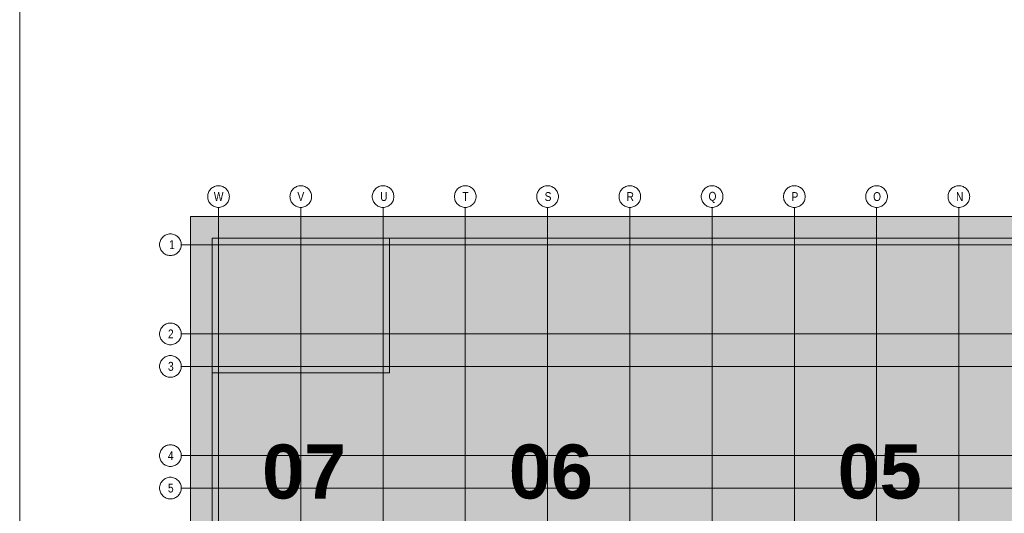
# Model space of a CAD drawing. Extents: x -620 to 300, y 62 to 1112.
# Tile 147 of 235: x 115 to 193, y 256 to 295. Entities that reach past the tile are written whole.
import ezdxf
from ezdxf.lldxf.tags import DXFTag

# ---------------------------------------------------------------- set-up
doc = ezdxf.new("R2010")
doc.units = 0
for name, color, linetype, lineweight in [('iwb_Plankopf Linie', 7, 'Continuous', 13), ('PK_LP', 7, 'Continuous', 9), ('PK_LP_Achsen', 7, 'STRICHPUNKT2', 5)]:
    doc.layers.add(name, color=color, linetype=linetype, lineweight=lineweight)
for name, color, linetype, lineweight, true_color in [('PK_LP_T04', 5, 'Continuous', 9, 0x0000ff), ('PK_LP_T04_Rest', 9, 'Continuous', 9, 0x808080), ('PK_LP_Tennung', 9, 'Continuous', 18, 0x808080)]:
    doc.layers.add(name, color=color, linetype=linetype, lineweight=lineweight, true_color=true_color)
doc.styles.get("Standard").update_dxf_attribs({"font": 'ARIALN.TTF'})
tags = doc.linetypes.add('grob', pattern=[14, 3, -8, 3]).pattern_tags.tags
tags[8:9] = [DXFTag(74, 4), DXFTag(75, 0), DXFTag(340, '0'), DXFTag(46, 0.0), DXFTag(50, 0.0), DXFTag(44, 0.0), DXFTag(45, 0.0)]
tags[6:7] = [DXFTag(74, 4), DXFTag(75, 0), DXFTag(340, '0'), DXFTag(46, 0.0), DXFTag(50, 0.0), DXFTag(44, 0.0), DXFTag(45, 0.0)]
tags[4:5] = [DXFTag(74, 4), DXFTag(75, 0), DXFTag(340, '0'), DXFTag(46, 0.0), DXFTag(50, 0.0), DXFTag(44, 0.0), DXFTag(45, 0.0)]
tags = doc.linetypes.add('STRICHPUNKT2', pattern=[12.7, 6.35, -3.175, 0, -3.175]).pattern_tags.tags
tags[10:11] = [DXFTag(74, 4), DXFTag(75, 0), DXFTag(340, '0'), DXFTag(46, 0.0), DXFTag(50, 0.0), DXFTag(44, 0.0), DXFTag(45, 0.0)]
tags[8:9] = [DXFTag(74, 4), DXFTag(75, 0), DXFTag(340, '0'), DXFTag(46, 0.0), DXFTag(50, 0.0), DXFTag(44, 0.0), DXFTag(45, 0.0)]
tags[6:7] = [DXFTag(74, 4), DXFTag(75, 0), DXFTag(340, '0'), DXFTag(46, 0.0), DXFTag(50, 0.0), DXFTag(44, 0.0), DXFTag(45, 0.0)]
tags[4:5] = [DXFTag(74, 4), DXFTag(75, 0), DXFTag(340, '0'), DXFTag(46, 0.0), DXFTag(50, 0.0), DXFTag(44, 0.0), DXFTag(45, 0.0)]

# ---------------------------------------------------------------- blocks, each defined once
blk = doc.blocks.new('Blockreferenz-A06CPVDXL0')
at = {"layer": 'PK_LP', "linetype": 'grob', "lineweight": 5, "ltscale": 0.13}
for p, q in [((128.76, 279.685), (143.888, 279.685)), ((128.76, 240.014), (128.76, 279.685)), ((143.888, 279.685), (169.728, 279.685)), ((143.888, 240.014), (143.888, 279.685)), ((143.888, 279.685), (143.888, 240.014)), ((169.728, 279.685), (195.568, 279.685)), ((169.728, 240.014), (169.728, 279.685)), ((169.728, 279.685), (169.728, 240.014))]:
    blk.add_line(p, q, dxfattribs=at)
at = {"layer": 'PK_LP', "linetype": 'ByBlock', "lineweight": 13, "ltscale": 0.13}
for p, q in [((130.46, 277.985), (144.395, 277.985)), ((130.46, 267.408), (130.46, 277.985)), ((209.085, 277.985), (144.395, 277.985)), ((144.395, 277.985), (144.395, 267.408)), ((144.395, 277.985), (144.395, 267.408)), ((130.46, 267.408), (130.46, 250.833)), ((144.395, 267.408), (130.46, 267.408)), ((144.395, 267.408), (130.46, 267.408))]:
    blk.add_line(p, q, dxfattribs=at)
at = {"layer": 'PK_LP_Achsen', "linetype": 'ByBlock', "ltscale": 0.13}
for p, q in [((130.134, 281.423), (130.154, 281.504)), ((130.154, 281.504), (130.182, 281.583)), ((130.182, 281.583), (130.218, 281.658)), ((130.218, 281.658), (130.261, 281.73)), ((130.261, 281.73), (130.311, 281.797)), ((130.311, 281.797), (130.367, 281.859)), ((130.367, 281.859), (130.428, 281.915)), ((130.428, 281.915), (130.495, 281.964)), ((130.495, 281.964), (130.567, 282.007)), ((130.567, 282.007), (130.642, 282.043)), ((130.642, 282.043), (130.721, 282.071)), ((130.721, 282.071), (130.802, 282.091)), ((130.802, 282.091), (130.884, 282.103)), ((130.884, 282.103), (130.968, 282.108)), ((130.968, 282.108), (131.051, 282.103)), ((131.051, 282.103), (131.134, 282.091)), ((131.134, 282.091), (131.214, 282.071)), ((131.214, 282.071), (131.293, 282.043)), ((131.293, 282.043), (131.368, 282.007)), ((131.368, 282.007), (131.44, 281.964)), ((131.44, 281.964), (131.507, 281.915)), ((131.507, 281.915), (131.569, 281.859)), ((131.569, 281.859), (131.625, 281.797)), ((131.625, 281.797), (131.674, 281.73)), ((131.674, 281.73), (131.717, 281.658)), ((131.717, 281.658), (131.753, 281.583)), ((131.753, 281.583), (131.781, 281.504)), ((131.781, 281.504), (131.801, 281.423)), ((136.594, 281.423), (136.614, 281.504)), ((136.614, 281.504), (136.642, 281.583)), ((136.642, 281.583), (136.678, 281.658)), ((136.678, 281.658), (136.721, 281.73)), ((136.721, 281.73), (136.771, 281.797)), ((136.771, 281.797), (136.827, 281.859)), ((136.827, 281.859), (136.888, 281.915)), ((136.888, 281.915), (136.955, 281.964)), ((136.955, 281.964), (137.027, 282.007)), ((137.027, 282.007), (137.102, 282.043)), ((137.102, 282.043), (137.181, 282.071)), ((137.181, 282.071), (137.262, 282.091)), ((137.262, 282.091), (137.344, 282.103)), ((137.344, 282.103), (137.428, 282.108)), ((137.428, 282.108), (137.511, 282.103)), ((137.511, 282.103), (137.594, 282.091)), ((137.594, 282.091), (137.674, 282.071)), ((137.674, 282.071), (137.753, 282.043)), ((137.753, 282.043), (137.828, 282.007)), ((137.828, 282.007), (137.9, 281.964)), ((137.9, 281.964), (137.967, 281.915)), ((137.967, 281.915), (138.029, 281.859)), ((138.029, 281.859), (138.085, 281.797)), ((138.085, 281.797), (138.134, 281.73)), ((138.134, 281.73), (138.177, 281.658)), ((138.177, 281.658), (138.213, 281.583)), ((138.213, 281.583), (138.241, 281.504)), ((138.241, 281.504), (138.261, 281.423)), ((143.054, 281.423), (143.074, 281.504)), ((143.074, 281.504), (143.102, 281.583)), ((143.102, 281.583), (143.138, 281.658)), ((143.138, 281.658), (143.181, 281.73)), ((143.181, 281.73), (143.231, 281.797)), ((143.231, 281.797), (143.287, 281.859)), ((143.287, 281.859), (143.348, 281.915)), ((143.348, 281.915), (143.415, 281.964)), ((143.415, 281.964), (143.487, 282.007)), ((143.487, 282.007), (143.562, 282.043)), ((143.562, 282.043), (143.641, 282.071)), ((143.641, 282.071), (143.722, 282.091)), ((143.722, 282.091), (143.804, 282.103)), ((143.804, 282.103), (143.888, 282.108)), ((143.888, 282.108), (143.971, 282.103)), ((143.971, 282.103), (144.054, 282.091)), ((144.054, 282.091), (144.134, 282.071)), ((144.134, 282.071), (144.213, 282.043)), ((144.213, 282.043), (144.288, 282.007)), ((144.288, 282.007), (144.36, 281.964)), ((144.36, 281.964), (144.427, 281.915)), ((144.427, 281.915), (144.489, 281.859)), ((144.489, 281.859), (144.545, 281.797)), ((144.545, 281.797), (144.594, 281.73)), ((144.594, 281.73), (144.637, 281.658)), ((144.637, 281.658), (144.673, 281.583)), ((144.673, 281.583), (144.701, 281.504)), ((144.701, 281.504), (144.721, 281.423)), ((149.514, 281.423), (149.534, 281.504)), ((149.534, 281.504), (149.562, 281.583)), ((149.562, 281.583), (149.598, 281.658)), ((149.598, 281.658), (149.641, 281.73)), ((149.641, 281.73), (149.691, 281.797)), ((149.691, 281.797), (149.747, 281.859)), ((149.747, 281.859), (149.808, 281.915)), ((149.808, 281.915), (149.875, 281.964)), ((149.875, 281.964), (149.947, 282.007)), ((149.947, 282.007), (150.022, 282.043)), ((150.022, 282.043), (150.101, 282.071)), ((150.101, 282.071), (150.182, 282.091)), ((150.182, 282.091), (150.264, 282.103)), ((150.264, 282.103), (150.348, 282.108)), ((150.348, 282.108), (150.431, 282.103)), ((150.431, 282.103), (150.514, 282.091)), ((150.514, 282.091), (150.594, 282.071)), ((150.594, 282.071), (150.673, 282.043)), ((150.673, 282.043), (150.748, 282.007)), ((150.748, 282.007), (150.82, 281.964)), ((150.82, 281.964), (150.887, 281.915)), ((150.887, 281.915), (150.949, 281.859)), ((150.949, 281.859), (151.005, 281.797)), ((151.005, 281.797), (151.054, 281.73)), ((151.054, 281.73), (151.097, 281.658)), ((151.097, 281.658), (151.133, 281.583)), ((151.133, 281.583), (151.161, 281.504)), ((151.161, 281.504), (151.181, 281.423)), ((155.974, 281.423), (155.994, 281.504)), ((155.994, 281.504), (156.022, 281.583)), ((156.022, 281.583), (156.058, 281.658)), ((156.058, 281.658), (156.101, 281.73)), ((156.101, 281.73), (156.151, 281.797)), ((156.151, 281.797), (156.207, 281.859)), ((156.207, 281.859), (156.268, 281.915)), ((156.268, 281.915), (156.335, 281.964)), ((156.335, 281.964), (156.407, 282.007)), ((156.407, 282.007), (156.482, 282.043)), ((156.482, 282.043), (156.561, 282.071)), ((156.561, 282.071), (156.642, 282.091)), ((156.642, 282.091), (156.724, 282.103)), ((156.724, 282.103), (156.808, 282.108)), ((156.808, 282.108), (156.891, 282.103)), ((156.891, 282.103), (156.974, 282.091)), ((156.974, 282.091), (157.054, 282.071)), ((157.054, 282.071), (157.133, 282.043)), ((157.133, 282.043), (157.208, 282.007)), ((157.208, 282.007), (157.28, 281.964)), ((157.28, 281.964), (157.347, 281.915)), ((157.347, 281.915), (157.409, 281.859)), ((157.409, 281.859), (157.465, 281.797)), ((157.465, 281.797), (157.514, 281.73)), ((157.514, 281.73), (157.557, 281.658)), ((157.557, 281.658), (157.593, 281.583)), ((157.593, 281.583), (157.621, 281.504)), ((157.621, 281.504), (157.641, 281.423)), ((162.434, 281.423), (162.454, 281.504)), ((162.454, 281.504), (162.482, 281.583)), ((162.482, 281.583), (162.518, 281.658)), ((162.518, 281.658), (162.561, 281.73)), ((162.561, 281.73), (162.611, 281.797)), ((162.611, 281.797), (162.667, 281.859)), ((162.667, 281.859), (162.728, 281.915)), ((162.728, 281.915), (162.795, 281.964)), ((162.795, 281.964), (162.867, 282.007)), ((162.867, 282.007), (162.942, 282.043)), ((162.942, 282.043), (163.021, 282.071)), ((163.021, 282.071), (163.102, 282.091)), ((163.102, 282.091), (163.184, 282.103)), ((163.184, 282.103), (163.268, 282.108)), ((163.268, 282.108), (163.351, 282.103)), ((163.351, 282.103), (163.434, 282.091)), ((163.434, 282.091), (163.514, 282.071)), ((163.514, 282.071), (163.593, 282.043)), ((163.593, 282.043), (163.668, 282.007)), ((163.668, 282.007), (163.74, 281.964)), ((163.74, 281.964), (163.807, 281.915)), ((163.807, 281.915), (163.869, 281.859)), ((163.869, 281.859), (163.925, 281.797)), ((163.925, 281.797), (163.974, 281.73)), ((163.974, 281.73), (164.017, 281.658)), ((164.017, 281.658), (164.053, 281.583)), ((164.053, 281.583), (164.081, 281.504)), ((164.081, 281.504), (164.101, 281.423)), ((168.894, 281.423), (168.914, 281.504)), ((168.914, 281.504), (168.942, 281.583)), ((168.942, 281.583), (168.978, 281.658)), ((168.978, 281.658), (169.021, 281.73)), ((169.021, 281.73), (169.071, 281.797)), ((169.071, 281.797), (169.127, 281.859)), ((169.127, 281.859), (169.188, 281.915)), ((169.188, 281.915), (169.255, 281.964)), ((169.255, 281.964), (169.327, 282.007)), ((169.327, 282.007), (169.402, 282.043)), ((169.402, 282.043), (169.481, 282.071)), ((169.481, 282.071), (169.562, 282.091)), ((169.562, 282.091), (169.644, 282.103)), ((169.644, 282.103), (169.728, 282.108)), ((169.728, 282.108), (169.811, 282.103)), ((169.811, 282.103), (169.894, 282.091)), ((169.894, 282.091), (169.974, 282.071)), ((169.974, 282.071), (170.053, 282.043)), ((170.053, 282.043), (170.128, 282.007)), ((170.128, 282.007), (170.2, 281.964)), ((170.2, 281.964), (170.267, 281.915)), ((170.267, 281.915), (170.329, 281.859)), ((170.329, 281.859), (170.385, 281.797)), ((170.385, 281.797), (170.434, 281.73)), ((170.434, 281.73), (170.477, 281.658)), ((170.477, 281.658), (170.513, 281.583)), ((170.513, 281.583), (170.541, 281.504)), ((170.541, 281.504), (170.561, 281.423)), ((175.354, 281.423), (175.374, 281.504)), ((175.374, 281.504), (175.402, 281.583)), ((175.402, 281.583), (175.438, 281.658)), ((175.438, 281.658), (175.481, 281.73)), ((175.481, 281.73), (175.531, 281.797)), ((175.531, 281.797), (175.587, 281.859)), ((175.587, 281.859), (175.648, 281.915)), ((175.648, 281.915), (175.715, 281.964)), ((175.715, 281.964), (175.787, 282.007)), ((175.787, 282.007), (175.862, 282.043)), ((175.862, 282.043), (175.941, 282.071)), ((175.941, 282.071), (176.022, 282.091)), ((176.022, 282.091), (176.104, 282.103)), ((176.104, 282.103), (176.188, 282.108)), ((176.188, 282.108), (176.271, 282.103)), ((176.271, 282.103), (176.354, 282.091)), ((176.354, 282.091), (176.434, 282.071)), ((176.434, 282.071), (176.513, 282.043)), ((176.513, 282.043), (176.588, 282.007)), ((176.588, 282.007), (176.66, 281.964)), ((176.66, 281.964), (176.727, 281.915)), ((176.727, 281.915), (176.789, 281.859)), ((176.789, 281.859), (176.845, 281.797)), ((176.845, 281.797), (176.894, 281.73)), ((176.894, 281.73), (176.937, 281.658)), ((176.937, 281.658), (176.973, 281.583)), ((176.973, 281.583), (177.001, 281.504)), ((177.001, 281.504), (177.021, 281.423)), ((181.814, 281.423), (181.834, 281.504)), ((181.834, 281.504), (181.862, 281.583)), ((181.862, 281.583), (181.898, 281.658)), ((181.898, 281.658), (181.941, 281.73)), ((181.941, 281.73), (181.991, 281.797)), ((181.991, 281.797), (182.047, 281.859)), ((182.047, 281.859), (182.108, 281.915)), ((182.108, 281.915), (182.175, 281.964)), ((182.175, 281.964), (182.247, 282.007)), ((182.247, 282.007), (182.322, 282.043)), ((182.322, 282.043), (182.401, 282.071)), ((182.401, 282.071), (182.482, 282.091)), ((182.482, 282.091), (182.564, 282.103)), ((182.564, 282.103), (182.648, 282.108)), ((182.648, 282.108), (182.731, 282.103)), ((182.731, 282.103), (182.814, 282.091)), ((182.814, 282.091), (182.894, 282.071)), ((182.894, 282.071), (182.973, 282.043)), ((182.973, 282.043), (183.048, 282.007)), ((183.048, 282.007), (183.12, 281.964)), ((183.12, 281.964), (183.187, 281.915)), ((183.187, 281.915), (183.249, 281.859)), ((183.249, 281.859), (183.305, 281.797)), ((183.305, 281.797), (183.354, 281.73)), ((183.354, 281.73), (183.397, 281.658)), ((183.397, 281.658), (183.433, 281.583)), ((183.433, 281.583), (183.461, 281.504)), ((183.461, 281.504), (183.481, 281.423)), ((188.274, 281.423), (188.294, 281.504)), ((188.294, 281.504), (188.322, 281.583)), ((188.322, 281.583), (188.358, 281.658)), ((188.358, 281.658), (188.401, 281.73)), ((188.401, 281.73), (188.451, 281.797)), ((188.451, 281.797), (188.507, 281.859)), ((188.507, 281.859), (188.568, 281.915)), ((188.568, 281.915), (188.635, 281.964)), ((188.635, 281.964), (188.707, 282.007)), ((188.707, 282.007), (188.782, 282.043)), ((188.782, 282.043), (188.861, 282.071)), ((188.861, 282.071), (188.942, 282.091)), ((188.942, 282.091), (189.024, 282.103)), ((189.024, 282.103), (189.108, 282.108)), ((189.108, 282.108), (189.191, 282.103)), ((189.191, 282.103), (189.274, 282.091)), ((189.274, 282.091), (189.354, 282.071)), ((189.354, 282.071), (189.433, 282.043)), ((189.433, 282.043), (189.508, 282.007)), ((189.508, 282.007), (189.58, 281.964)), ((189.58, 281.964), (189.647, 281.915)), ((189.647, 281.915), (189.709, 281.859)), ((189.709, 281.859), (189.765, 281.797)), ((189.765, 281.797), (189.814, 281.73)), ((189.814, 281.73), (189.857, 281.658)), ((189.857, 281.658), (189.893, 281.583)), ((189.893, 281.583), (189.921, 281.504)), ((189.921, 281.504), (189.941, 281.423)), ((130.118, 281.258), (130.122, 281.341)), ((130.122, 281.174), (130.118, 281.258)), ((130.122, 281.341), (130.134, 281.423)), ((130.134, 281.092), (130.122, 281.174)), ((130.154, 281.011), (130.134, 281.092)), ((130.182, 280.932), (130.154, 281.011)), ((130.218, 280.857), (130.182, 280.932)), ((130.261, 280.785), (130.218, 280.857)), ((130.311, 280.718), (130.261, 280.785)), ((130.367, 280.656), (130.311, 280.718)), ((131.625, 280.718), (131.569, 280.656)), ((131.674, 280.785), (131.625, 280.718)), ((131.717, 280.857), (131.674, 280.785)), ((131.753, 280.932), (131.717, 280.857)), ((131.781, 281.011), (131.753, 280.932)), ((131.801, 281.092), (131.781, 281.011)), ((131.801, 281.423), (131.814, 281.341)), ((131.814, 281.174), (131.801, 281.092)), ((131.814, 281.341), (131.818, 281.258)), ((131.818, 281.258), (131.814, 281.174)), ((136.578, 281.258), (136.582, 281.341)), ((136.582, 281.174), (136.578, 281.258)), ((136.582, 281.341), (136.594, 281.423)), ((136.594, 281.092), (136.582, 281.174)), ((136.614, 281.011), (136.594, 281.092)), ((136.642, 280.932), (136.614, 281.011)), ((136.678, 280.857), (136.642, 280.932)), ((136.721, 280.785), (136.678, 280.857)), ((136.771, 280.718), (136.721, 280.785)), ((136.827, 280.656), (136.771, 280.718)), ((138.085, 280.718), (138.029, 280.656)), ((138.134, 280.785), (138.085, 280.718)), ((138.177, 280.857), (138.134, 280.785)), ((138.213, 280.932), (138.177, 280.857)), ((138.241, 281.011), (138.213, 280.932)), ((138.261, 281.092), (138.241, 281.011)), ((138.261, 281.423), (138.274, 281.341)), ((138.274, 281.174), (138.261, 281.092)), ((138.274, 281.341), (138.278, 281.258)), ((138.278, 281.258), (138.274, 281.174)), ((143.038, 281.258), (143.042, 281.341)), ((143.042, 281.174), (143.038, 281.258)), ((143.042, 281.341), (143.054, 281.423)), ((143.054, 281.092), (143.042, 281.174)), ((143.074, 281.011), (143.054, 281.092)), ((143.102, 280.932), (143.074, 281.011)), ((143.138, 280.857), (143.102, 280.932)), ((143.181, 280.785), (143.138, 280.857)), ((143.231, 280.718), (143.181, 280.785)), ((143.287, 280.656), (143.231, 280.718)), ((144.545, 280.718), (144.489, 280.656)), ((144.594, 280.785), (144.545, 280.718)), ((144.637, 280.857), (144.594, 280.785)), ((144.673, 280.932), (144.637, 280.857)), ((144.701, 281.011), (144.673, 280.932)), ((144.721, 281.092), (144.701, 281.011)), ((144.721, 281.423), (144.734, 281.341)), ((144.734, 281.174), (144.721, 281.092)), ((144.734, 281.341), (144.738, 281.258)), ((144.738, 281.258), (144.734, 281.174)), ((149.498, 281.258), (149.502, 281.341)), ((149.502, 281.174), (149.498, 281.258)), ((149.502, 281.341), (149.514, 281.423)), ((149.514, 281.092), (149.502, 281.174)), ((149.534, 281.011), (149.514, 281.092)), ((149.562, 280.932), (149.534, 281.011)), ((149.598, 280.857), (149.562, 280.932)), ((149.641, 280.785), (149.598, 280.857)), ((149.691, 280.718), (149.641, 280.785)), ((149.747, 280.656), (149.691, 280.718)), ((151.005, 280.718), (150.949, 280.656)), ((151.054, 280.785), (151.005, 280.718)), ((151.097, 280.857), (151.054, 280.785)), ((151.133, 280.932), (151.097, 280.857)), ((151.161, 281.011), (151.133, 280.932)), ((151.181, 281.092), (151.161, 281.011)), ((151.181, 281.423), (151.194, 281.341)), ((151.194, 281.174), (151.181, 281.092)), ((151.194, 281.341), (151.198, 281.258)), ((151.198, 281.258), (151.194, 281.174)), ((155.958, 281.258), (155.962, 281.341)), ((155.962, 281.174), (155.958, 281.258)), ((155.962, 281.341), (155.974, 281.423)), ((155.974, 281.092), (155.962, 281.174)), ((155.994, 281.011), (155.974, 281.092)), ((156.022, 280.932), (155.994, 281.011)), ((156.058, 280.857), (156.022, 280.932)), ((156.101, 280.785), (156.058, 280.857)), ((156.151, 280.718), (156.101, 280.785)), ((156.207, 280.656), (156.151, 280.718)), ((157.465, 280.718), (157.409, 280.656)), ((157.514, 280.785), (157.465, 280.718)), ((157.557, 280.857), (157.514, 280.785)), ((157.593, 280.932), (157.557, 280.857)), ((157.621, 281.011), (157.593, 280.932)), ((157.641, 281.092), (157.621, 281.011)), ((157.641, 281.423), (157.654, 281.341)), ((157.654, 281.174), (157.641, 281.092)), ((157.654, 281.341), (157.658, 281.258)), ((157.658, 281.258), (157.654, 281.174)), ((162.418, 281.258), (162.422, 281.341)), ((162.422, 281.174), (162.418, 281.258)), ((162.422, 281.341), (162.434, 281.423)), ((162.434, 281.092), (162.422, 281.174)), ((162.454, 281.011), (162.434, 281.092)), ((162.482, 280.932), (162.454, 281.011)), ((162.518, 280.857), (162.482, 280.932)), ((162.561, 280.785), (162.518, 280.857)), ((162.611, 280.718), (162.561, 280.785)), ((162.667, 280.656), (162.611, 280.718)), ((163.925, 280.718), (163.869, 280.656)), ((163.974, 280.785), (163.925, 280.718)), ((164.017, 280.857), (163.974, 280.785)), ((164.053, 280.932), (164.017, 280.857)), ((164.081, 281.011), (164.053, 280.932)), ((164.101, 281.092), (164.081, 281.011)), ((164.101, 281.423), (164.114, 281.341)), ((164.114, 281.174), (164.101, 281.092)), ((164.114, 281.341), (164.118, 281.258)), ((164.118, 281.258), (164.114, 281.174)), ((168.878, 281.258), (168.882, 281.341)), ((168.882, 281.174), (168.878, 281.258)), ((168.882, 281.341), (168.894, 281.423)), ((168.894, 281.092), (168.882, 281.174)), ((168.914, 281.011), (168.894, 281.092)), ((168.942, 280.932), (168.914, 281.011)), ((168.978, 280.857), (168.942, 280.932)), ((169.021, 280.785), (168.978, 280.857)), ((169.071, 280.718), (169.021, 280.785)), ((169.127, 280.656), (169.071, 280.718)), ((170.385, 280.718), (170.329, 280.656)), ((170.434, 280.785), (170.385, 280.718)), ((170.477, 280.857), (170.434, 280.785)), ((170.513, 280.932), (170.477, 280.857)), ((170.541, 281.011), (170.513, 280.932)), ((170.561, 281.092), (170.541, 281.011)), ((170.561, 281.423), (170.574, 281.341)), ((170.574, 281.174), (170.561, 281.092)), ((170.574, 281.341), (170.578, 281.258)), ((170.578, 281.258), (170.574, 281.174)), ((175.338, 281.258), (175.342, 281.341)), ((175.342, 281.174), (175.338, 281.258)), ((175.342, 281.341), (175.354, 281.423)), ((175.354, 281.092), (175.342, 281.174)), ((175.374, 281.011), (175.354, 281.092)), ((175.402, 280.932), (175.374, 281.011)), ((175.438, 280.857), (175.402, 280.932)), ((175.481, 280.785), (175.438, 280.857)), ((175.531, 280.718), (175.481, 280.785)), ((175.587, 280.656), (175.531, 280.718)), ((176.845, 280.718), (176.789, 280.656)), ((176.894, 280.785), (176.845, 280.718)), ((176.937, 280.857), (176.894, 280.785)), ((176.973, 280.932), (176.937, 280.857)), ((177.001, 281.011), (176.973, 280.932)), ((177.021, 281.092), (177.001, 281.011)), ((177.021, 281.423), (177.034, 281.341)), ((177.034, 281.174), (177.021, 281.092)), ((177.034, 281.341), (177.038, 281.258)), ((177.038, 281.258), (177.034, 281.174)), ((181.798, 281.258), (181.802, 281.341)), ((181.802, 281.174), (181.798, 281.258)), ((181.802, 281.341), (181.814, 281.423)), ((181.814, 281.092), (181.802, 281.174)), ((181.834, 281.011), (181.814, 281.092)), ((181.862, 280.932), (181.834, 281.011)), ((181.898, 280.857), (181.862, 280.932)), ((181.941, 280.785), (181.898, 280.857)), ((181.991, 280.718), (181.941, 280.785)), ((182.047, 280.656), (181.991, 280.718)), ((183.305, 280.718), (183.249, 280.656)), ((183.354, 280.785), (183.305, 280.718)), ((183.397, 280.857), (183.354, 280.785)), ((183.433, 280.932), (183.397, 280.857)), ((183.461, 281.011), (183.433, 280.932)), ((183.481, 281.092), (183.461, 281.011)), ((183.481, 281.423), (183.494, 281.341)), ((183.494, 281.174), (183.481, 281.092)), ((183.494, 281.341), (183.498, 281.258)), ((183.498, 281.258), (183.494, 281.174)), ((188.258, 281.258), (188.262, 281.341)), ((188.262, 281.174), (188.258, 281.258)), ((188.262, 281.341), (188.274, 281.423)), ((188.274, 281.092), (188.262, 281.174)), ((188.294, 281.011), (188.274, 281.092)), ((188.322, 280.932), (188.294, 281.011)), ((188.358, 280.857), (188.322, 280.932)), ((188.401, 280.785), (188.358, 280.857)), ((188.451, 280.718), (188.401, 280.785)), ((188.507, 280.656), (188.451, 280.718)), ((189.765, 280.718), (189.709, 280.656)), ((189.814, 280.785), (189.765, 280.718)), ((189.857, 280.857), (189.814, 280.785)), ((189.893, 280.932), (189.857, 280.857)), ((189.921, 281.011), (189.893, 280.932)), ((189.941, 281.092), (189.921, 281.011)), ((189.941, 281.423), (189.954, 281.341)), ((189.954, 281.174), (189.941, 281.092)), ((189.954, 281.341), (189.958, 281.258)), ((189.958, 281.258), (189.954, 281.174)), ((130.428, 280.6), (130.367, 280.656)), ((130.495, 280.551), (130.428, 280.6)), ((130.567, 280.508), (130.495, 280.551)), ((130.642, 280.472), (130.567, 280.508)), ((130.721, 280.444), (130.642, 280.472)), ((130.802, 280.424), (130.721, 280.444)), ((130.884, 280.412), (130.802, 280.424)), ((130.968, 280.408), (130.884, 280.412)), ((131.051, 280.412), (130.968, 280.408)), ((131.134, 280.424), (131.051, 280.412)), ((131.214, 280.444), (131.134, 280.424)), ((131.293, 280.472), (131.214, 280.444)), ((131.368, 280.508), (131.293, 280.472)), ((131.44, 280.551), (131.368, 280.508)), ((131.507, 280.6), (131.44, 280.551)), ((131.569, 280.656), (131.507, 280.6)), ((136.888, 280.6), (136.827, 280.656)), ((136.955, 280.551), (136.888, 280.6)), ((137.027, 280.508), (136.955, 280.551)), ((137.102, 280.472), (137.027, 280.508)), ((137.181, 280.444), (137.102, 280.472)), ((137.262, 280.424), (137.181, 280.444)), ((137.344, 280.412), (137.262, 280.424)), ((137.428, 280.408), (137.344, 280.412)), ((137.511, 280.412), (137.428, 280.408)), ((137.594, 280.424), (137.511, 280.412)), ((137.674, 280.444), (137.594, 280.424)), ((137.753, 280.472), (137.674, 280.444)), ((137.828, 280.508), (137.753, 280.472)), ((137.9, 280.551), (137.828, 280.508)), ((137.967, 280.6), (137.9, 280.551)), ((138.029, 280.656), (137.967, 280.6)), ((143.348, 280.6), (143.287, 280.656)), ((143.415, 280.551), (143.348, 280.6)), ((143.487, 280.508), (143.415, 280.551)), ((143.562, 280.472), (143.487, 280.508)), ((143.641, 280.444), (143.562, 280.472)), ((143.722, 280.424), (143.641, 280.444)), ((143.804, 280.412), (143.722, 280.424)), ((143.888, 280.408), (143.804, 280.412)), ((143.971, 280.412), (143.888, 280.408)), ((144.054, 280.424), (143.971, 280.412)), ((144.134, 280.444), (144.054, 280.424)), ((144.213, 280.472), (144.134, 280.444)), ((144.288, 280.508), (144.213, 280.472)), ((144.36, 280.551), (144.288, 280.508)), ((144.427, 280.6), (144.36, 280.551)), ((144.489, 280.656), (144.427, 280.6)), ((149.808, 280.6), (149.747, 280.656)), ((149.875, 280.551), (149.808, 280.6)), ((149.947, 280.508), (149.875, 280.551)), ((150.022, 280.472), (149.947, 280.508)), ((150.101, 280.444), (150.022, 280.472)), ((150.182, 280.424), (150.101, 280.444)), ((150.264, 280.412), (150.182, 280.424)), ((150.348, 280.408), (150.264, 280.412)), ((150.431, 280.412), (150.348, 280.408)), ((150.514, 280.424), (150.431, 280.412)), ((150.594, 280.444), (150.514, 280.424)), ((150.673, 280.472), (150.594, 280.444)), ((150.748, 280.508), (150.673, 280.472)), ((150.82, 280.551), (150.748, 280.508)), ((150.887, 280.6), (150.82, 280.551)), ((150.949, 280.656), (150.887, 280.6)), ((156.268, 280.6), (156.207, 280.656)), ((156.335, 280.551), (156.268, 280.6)), ((156.407, 280.508), (156.335, 280.551)), ((156.482, 280.472), (156.407, 280.508)), ((156.561, 280.444), (156.482, 280.472)), ((156.642, 280.424), (156.561, 280.444)), ((156.724, 280.412), (156.642, 280.424)), ((156.808, 280.408), (156.724, 280.412)), ((156.891, 280.412), (156.808, 280.408)), ((156.974, 280.424), (156.891, 280.412)), ((157.054, 280.444), (156.974, 280.424)), ((157.133, 280.472), (157.054, 280.444)), ((157.208, 280.508), (157.133, 280.472)), ((157.28, 280.551), (157.208, 280.508)), ((157.347, 280.6), (157.28, 280.551)), ((157.409, 280.656), (157.347, 280.6)), ((162.728, 280.6), (162.667, 280.656)), ((162.795, 280.551), (162.728, 280.6)), ((162.867, 280.508), (162.795, 280.551)), ((162.942, 280.472), (162.867, 280.508)), ((163.021, 280.444), (162.942, 280.472)), ((163.102, 280.424), (163.021, 280.444)), ((163.184, 280.412), (163.102, 280.424)), ((163.268, 280.408), (163.184, 280.412)), ((163.351, 280.412), (163.268, 280.408)), ((163.434, 280.424), (163.351, 280.412)), ((163.514, 280.444), (163.434, 280.424)), ((163.593, 280.472), (163.514, 280.444)), ((163.668, 280.508), (163.593, 280.472)), ((163.74, 280.551), (163.668, 280.508)), ((163.807, 280.6), (163.74, 280.551)), ((163.869, 280.656), (163.807, 280.6)), ((169.188, 280.6), (169.127, 280.656)), ((169.255, 280.551), (169.188, 280.6)), ((169.327, 280.508), (169.255, 280.551)), ((169.402, 280.472), (169.327, 280.508)), ((169.481, 280.444), (169.402, 280.472)), ((169.562, 280.424), (169.481, 280.444)), ((169.644, 280.412), (169.562, 280.424)), ((169.728, 280.408), (169.644, 280.412)), ((169.811, 280.412), (169.728, 280.408)), ((169.894, 280.424), (169.811, 280.412)), ((169.974, 280.444), (169.894, 280.424)), ((170.053, 280.472), (169.974, 280.444)), ((170.128, 280.508), (170.053, 280.472)), ((170.2, 280.551), (170.128, 280.508)), ((170.267, 280.6), (170.2, 280.551)), ((170.329, 280.656), (170.267, 280.6)), ((175.648, 280.6), (175.587, 280.656)), ((175.715, 280.551), (175.648, 280.6)), ((175.787, 280.508), (175.715, 280.551)), ((175.862, 280.472), (175.787, 280.508)), ((175.941, 280.444), (175.862, 280.472)), ((176.022, 280.424), (175.941, 280.444)), ((176.104, 280.412), (176.022, 280.424)), ((176.188, 280.408), (176.104, 280.412)), ((176.271, 280.412), (176.188, 280.408)), ((176.354, 280.424), (176.271, 280.412)), ((176.434, 280.444), (176.354, 280.424)), ((176.513, 280.472), (176.434, 280.444)), ((176.588, 280.508), (176.513, 280.472)), ((176.66, 280.551), (176.588, 280.508)), ((176.727, 280.6), (176.66, 280.551)), ((176.789, 280.656), (176.727, 280.6)), ((182.108, 280.6), (182.047, 280.656)), ((182.175, 280.551), (182.108, 280.6)), ((182.247, 280.508), (182.175, 280.551)), ((182.322, 280.472), (182.247, 280.508)), ((182.401, 280.444), (182.322, 280.472)), ((182.482, 280.424), (182.401, 280.444)), ((182.564, 280.412), (182.482, 280.424)), ((182.648, 280.408), (182.564, 280.412)), ((182.731, 280.412), (182.648, 280.408)), ((182.814, 280.424), (182.731, 280.412)), ((182.894, 280.444), (182.814, 280.424)), ((182.973, 280.472), (182.894, 280.444)), ((183.048, 280.508), (182.973, 280.472)), ((183.12, 280.551), (183.048, 280.508)), ((183.187, 280.6), (183.12, 280.551)), ((183.249, 280.656), (183.187, 280.6)), ((188.568, 280.6), (188.507, 280.656)), ((188.635, 280.551), (188.568, 280.6)), ((188.707, 280.508), (188.635, 280.551)), ((188.782, 280.472), (188.707, 280.508)), ((188.861, 280.444), (188.782, 280.472)), ((188.942, 280.424), (188.861, 280.444)), ((189.024, 280.412), (188.942, 280.424)), ((189.108, 280.408), (189.024, 280.412)), ((189.191, 280.412), (189.108, 280.408)), ((189.274, 280.424), (189.191, 280.412)), ((189.354, 280.444), (189.274, 280.424)), ((189.433, 280.472), (189.354, 280.444)), ((189.508, 280.508), (189.433, 280.472)), ((189.58, 280.551), (189.508, 280.508)), ((189.647, 280.6), (189.58, 280.551)), ((189.709, 280.656), (189.647, 280.6)), ((126.342, 277.561), (126.354, 277.643)), ((126.354, 277.643), (126.374, 277.724)), ((126.374, 277.724), (126.402, 277.803)), ((126.402, 277.803), (126.438, 277.878)), ((126.438, 277.878), (126.481, 277.95)), ((126.481, 277.95), (126.531, 278.017)), ((126.531, 278.017), (126.587, 278.079)), ((126.587, 278.079), (126.649, 278.135)), ((126.649, 278.135), (126.716, 278.184)), ((126.716, 278.184), (126.787, 278.227)), ((126.787, 278.227), (126.862, 278.263)), ((126.862, 278.263), (126.941, 278.291)), ((126.941, 278.291), (127.022, 278.311)), ((127.022, 278.311), (127.104, 278.323)), ((127.104, 278.323), (127.188, 278.328)), ((127.188, 278.328), (127.271, 278.323)), ((127.271, 278.323), (127.354, 278.311)), ((127.354, 278.311), (127.434, 278.291)), ((127.434, 278.291), (127.513, 278.263)), ((127.513, 278.263), (127.588, 278.227)), ((127.588, 278.227), (127.66, 278.184)), ((127.66, 278.184), (127.727, 278.135)), ((127.727, 278.135), (127.789, 278.079)), ((127.789, 278.079), (127.845, 278.017)), ((127.845, 278.017), (127.894, 277.95)), ((127.894, 277.95), (127.937, 277.878)), ((127.937, 277.878), (127.973, 277.803)), ((127.973, 277.803), (128.001, 277.724)), ((128.001, 277.724), (128.021, 277.643)), ((128.021, 277.643), (128.034, 277.561)), ((126.338, 277.478), (126.342, 277.561)), ((126.342, 277.394), (126.338, 277.478)), ((126.354, 277.312), (126.342, 277.394)), ((126.374, 277.231), (126.354, 277.312)), ((126.402, 277.152), (126.374, 277.231)), ((126.438, 277.077), (126.402, 277.152)), ((126.481, 277.005), (126.438, 277.077)), ((126.531, 276.938), (126.481, 277.005)), ((126.587, 276.877), (126.531, 276.938)), ((126.649, 276.82), (126.587, 276.877)), ((126.716, 276.771), (126.649, 276.82)), ((127.727, 276.82), (127.66, 276.771)), ((127.789, 276.877), (127.727, 276.82)), ((127.845, 276.938), (127.789, 276.877)), ((127.894, 277.005), (127.845, 276.938)), ((127.937, 277.077), (127.894, 277.005)), ((127.973, 277.152), (127.937, 277.077)), ((128.001, 277.231), (127.973, 277.152)), ((128.021, 277.312), (128.001, 277.231)), ((128.034, 277.394), (128.021, 277.312)), ((128.034, 277.561), (128.038, 277.478)), ((128.038, 277.478), (128.034, 277.394)), ((126.787, 276.728), (126.716, 276.771)), ((126.862, 276.692), (126.787, 276.728)), ((126.941, 276.664), (126.862, 276.692)), ((127.022, 276.644), (126.941, 276.664)), ((127.104, 276.632), (127.022, 276.644)), ((127.188, 276.628), (127.104, 276.632)), ((127.271, 276.632), (127.188, 276.628)), ((127.354, 276.644), (127.271, 276.632)), ((127.434, 276.664), (127.354, 276.644)), ((127.513, 276.692), (127.434, 276.664)), ((127.588, 276.728), (127.513, 276.692)), ((127.66, 276.771), (127.588, 276.728)), ((126.354, 270.631), (126.374, 270.712)), ((126.374, 270.712), (126.402, 270.79)), ((126.402, 270.79), (126.438, 270.866)), ((126.438, 270.866), (126.481, 270.937)), ((126.481, 270.937), (126.531, 271.004)), ((126.531, 271.004), (126.587, 271.066)), ((126.587, 271.066), (126.649, 271.122)), ((126.649, 271.122), (126.716, 271.172)), ((126.716, 271.172), (126.787, 271.215)), ((126.787, 271.215), (126.862, 271.25)), ((126.862, 271.25), (126.941, 271.278)), ((126.941, 271.278), (127.022, 271.299)), ((127.022, 271.299), (127.104, 271.311)), ((127.104, 271.311), (127.188, 271.315)), ((127.188, 271.315), (127.271, 271.311)), ((127.271, 271.311), (127.354, 271.299)), ((127.354, 271.299), (127.434, 271.278)), ((127.434, 271.278), (127.513, 271.25)), ((127.513, 271.25), (127.588, 271.215)), ((127.588, 271.215), (127.66, 271.172)), ((127.66, 271.172), (127.727, 271.122)), ((127.727, 271.122), (127.789, 271.066)), ((127.789, 271.066), (127.845, 271.004)), ((127.845, 271.004), (127.894, 270.937)), ((127.894, 270.937), (127.937, 270.866)), ((127.937, 270.866), (127.973, 270.79)), ((127.973, 270.79), (128.001, 270.712)), ((128.001, 270.712), (128.021, 270.631)), ((126.338, 270.465), (126.342, 270.548)), ((126.342, 270.382), (126.338, 270.465)), ((126.342, 270.548), (126.354, 270.631)), ((126.354, 270.299), (126.342, 270.382)), ((126.374, 270.218), (126.354, 270.299)), ((126.402, 270.14), (126.374, 270.218)), ((126.438, 270.064), (126.402, 270.14)), ((126.481, 269.993), (126.438, 270.064)), ((126.531, 269.926), (126.481, 269.993)), ((126.587, 269.864), (126.531, 269.926)), ((126.649, 269.808), (126.587, 269.864)), ((127.789, 269.864), (127.727, 269.808)), ((127.845, 269.926), (127.789, 269.864)), ((127.894, 269.993), (127.845, 269.926)), ((127.937, 270.064), (127.894, 269.993)), ((127.973, 270.14), (127.937, 270.064)), ((128.001, 270.218), (127.973, 270.14)), ((128.021, 270.299), (128.001, 270.218)), ((128.021, 270.631), (128.034, 270.548)), ((128.034, 270.382), (128.021, 270.299)), ((128.034, 270.548), (128.038, 270.465)), ((128.038, 270.465), (128.034, 270.382)), ((126.716, 269.758), (126.649, 269.808)), ((126.787, 269.715), (126.716, 269.758)), ((126.862, 269.68), (126.787, 269.715)), ((126.941, 269.652), (126.862, 269.68)), ((127.022, 269.631), (126.941, 269.652)), ((127.104, 269.619), (127.022, 269.631)), ((127.188, 269.615), (127.104, 269.619)), ((127.271, 269.619), (127.188, 269.615)), ((127.354, 269.631), (127.271, 269.619)), ((127.434, 269.652), (127.354, 269.631)), ((127.513, 269.68), (127.434, 269.652)), ((127.588, 269.715), (127.513, 269.68)), ((127.66, 269.758), (127.588, 269.715)), ((127.727, 269.808), (127.66, 269.758)), ((126.402, 268.24), (126.438, 268.316)), ((126.438, 268.316), (126.481, 268.387)), ((126.481, 268.387), (126.531, 268.454)), ((126.531, 268.454), (126.587, 268.516)), ((126.587, 268.516), (126.649, 268.572)), ((126.649, 268.572), (126.716, 268.622)), ((126.716, 268.622), (126.787, 268.665)), ((126.787, 268.665), (126.862, 268.7)), ((126.862, 268.7), (126.941, 268.728)), ((126.941, 268.728), (127.022, 268.749)), ((127.022, 268.749), (127.104, 268.761)), ((127.104, 268.761), (127.188, 268.765)), ((127.188, 268.765), (127.271, 268.761)), ((127.271, 268.761), (127.354, 268.749)), ((127.354, 268.749), (127.434, 268.728)), ((127.434, 268.728), (127.513, 268.7)), ((127.513, 268.7), (127.588, 268.665)), ((127.588, 268.665), (127.66, 268.622)), ((127.66, 268.622), (127.727, 268.572)), ((127.727, 268.572), (127.789, 268.516)), ((127.789, 268.516), (127.845, 268.454)), ((127.845, 268.454), (127.894, 268.387)), ((127.894, 268.387), (127.937, 268.316)), ((127.937, 268.316), (127.973, 268.24)), ((126.338, 267.915), (126.342, 267.998)), ((126.342, 267.832), (126.338, 267.915)), ((126.342, 267.998), (126.354, 268.081)), ((126.354, 267.749), (126.342, 267.832)), ((126.354, 268.081), (126.374, 268.162)), ((126.374, 267.668), (126.354, 267.749)), ((126.374, 268.162), (126.402, 268.24)), ((126.402, 267.59), (126.374, 267.668)), ((126.438, 267.514), (126.402, 267.59)), ((127.973, 267.59), (127.937, 267.514)), ((127.973, 268.24), (128.001, 268.162)), ((128.001, 267.668), (127.973, 267.59)), ((128.001, 268.162), (128.021, 268.081)), ((128.021, 267.749), (128.001, 267.668)), ((128.021, 268.081), (128.034, 267.998)), ((128.034, 267.832), (128.021, 267.749)), ((128.034, 267.998), (128.038, 267.915)), ((128.038, 267.915), (128.034, 267.832)), ((126.481, 267.443), (126.438, 267.514)), ((126.531, 267.376), (126.481, 267.443)), ((126.587, 267.314), (126.531, 267.376)), ((126.649, 267.258), (126.587, 267.314)), ((126.716, 267.208), (126.649, 267.258)), ((126.787, 267.165), (126.716, 267.208)), ((126.862, 267.13), (126.787, 267.165)), ((126.941, 267.102), (126.862, 267.13)), ((127.022, 267.081), (126.941, 267.102)), ((127.104, 267.069), (127.022, 267.081)), ((127.188, 267.065), (127.104, 267.069)), ((127.271, 267.069), (127.188, 267.065)), ((127.354, 267.081), (127.271, 267.069)), ((127.434, 267.102), (127.354, 267.081)), ((127.513, 267.13), (127.434, 267.102)), ((127.588, 267.165), (127.513, 267.13)), ((127.66, 267.208), (127.588, 267.165)), ((127.727, 267.258), (127.66, 267.208)), ((127.789, 267.314), (127.727, 267.258)), ((127.845, 267.376), (127.789, 267.314)), ((127.894, 267.443), (127.845, 267.376)), ((127.937, 267.514), (127.894, 267.443)), ((126.438, 261.303), (126.481, 261.375)), ((126.481, 261.375), (126.531, 261.442)), ((126.531, 261.442), (126.587, 261.504)), ((126.587, 261.504), (126.649, 261.56)), ((126.649, 261.56), (126.716, 261.609)), ((126.716, 261.609), (126.787, 261.652)), ((126.787, 261.652), (126.862, 261.688)), ((126.862, 261.688), (126.941, 261.716)), ((126.941, 261.716), (127.022, 261.736)), ((127.022, 261.736), (127.104, 261.748)), ((127.104, 261.748), (127.188, 261.753)), ((127.188, 261.753), (127.271, 261.748)), ((127.271, 261.748), (127.354, 261.736)), ((127.354, 261.736), (127.434, 261.716)), ((127.434, 261.716), (127.513, 261.688)), ((127.513, 261.688), (127.588, 261.652)), ((127.588, 261.652), (127.66, 261.609)), ((127.66, 261.609), (127.727, 261.56)), ((127.727, 261.56), (127.789, 261.504)), ((127.789, 261.504), (127.845, 261.442)), ((127.845, 261.442), (127.894, 261.375)), ((127.894, 261.375), (127.937, 261.303)), ((126.338, 260.903), (126.342, 260.986)), ((126.342, 260.819), (126.338, 260.903)), ((126.342, 260.986), (126.354, 261.068)), ((126.354, 260.737), (126.342, 260.819)), ((126.354, 261.068), (126.374, 261.149)), ((126.374, 260.656), (126.354, 260.737)), ((126.374, 261.149), (126.402, 261.228)), ((126.402, 260.577), (126.374, 260.656)), ((126.402, 261.228), (126.438, 261.303)), ((127.937, 261.303), (127.973, 261.228)), ((127.973, 261.228), (128.001, 261.149)), ((128.001, 260.656), (127.973, 260.577)), ((128.001, 261.149), (128.021, 261.068)), ((128.021, 260.737), (128.001, 260.656)), ((128.021, 261.068), (128.034, 260.986)), ((128.034, 260.819), (128.021, 260.737)), ((128.034, 260.986), (128.038, 260.903)), ((128.038, 260.903), (128.034, 260.819)), ((126.438, 260.502), (126.402, 260.577)), ((126.481, 260.43), (126.438, 260.502)), ((126.531, 260.363), (126.481, 260.43)), ((126.587, 260.302), (126.531, 260.363)), ((126.649, 260.245), (126.587, 260.302)), ((126.716, 260.196), (126.649, 260.245)), ((126.787, 260.153), (126.716, 260.196)), ((126.862, 260.117), (126.787, 260.153)), ((126.941, 260.089), (126.862, 260.117)), ((127.022, 260.069), (126.941, 260.089)), ((127.104, 260.057), (127.022, 260.069)), ((127.188, 260.053), (127.104, 260.057)), ((127.271, 260.057), (127.188, 260.053)), ((127.354, 260.069), (127.271, 260.057)), ((127.434, 260.089), (127.354, 260.069)), ((127.513, 260.117), (127.434, 260.089)), ((127.588, 260.153), (127.513, 260.117)), ((127.66, 260.196), (127.588, 260.153)), ((127.727, 260.245), (127.66, 260.196)), ((127.789, 260.302), (127.727, 260.245)), ((127.845, 260.363), (127.789, 260.302)), ((127.894, 260.43), (127.845, 260.363)), ((127.937, 260.502), (127.894, 260.43)), ((127.973, 260.577), (127.937, 260.502)), ((126.649, 259.01), (126.716, 259.059)), ((126.716, 259.059), (126.787, 259.102)), ((126.787, 259.102), (126.862, 259.138)), ((126.862, 259.138), (126.941, 259.166)), ((126.941, 259.166), (127.022, 259.186)), ((127.022, 259.186), (127.104, 259.198)), ((127.104, 259.198), (127.188, 259.203)), ((127.188, 259.203), (127.271, 259.198)), ((127.271, 259.198), (127.354, 259.186)), ((127.354, 259.186), (127.434, 259.166)), ((127.434, 259.166), (127.513, 259.138)), ((127.513, 259.138), (127.588, 259.102)), ((127.588, 259.102), (127.66, 259.059)), ((127.66, 259.059), (127.727, 259.01)), ((126.338, 258.353), (126.342, 258.436)), ((126.342, 258.269), (126.338, 258.353)), ((126.342, 258.436), (126.354, 258.518)), ((126.354, 258.187), (126.342, 258.269)), ((126.354, 258.518), (126.374, 258.599)), ((126.374, 258.599), (126.402, 258.678)), ((126.402, 258.678), (126.438, 258.753)), ((126.438, 258.753), (126.481, 258.825)), ((126.481, 258.825), (126.531, 258.892)), ((126.531, 258.892), (126.587, 258.954)), ((126.587, 258.954), (126.649, 259.01)), ((127.727, 259.01), (127.789, 258.954)), ((127.789, 258.954), (127.845, 258.892)), ((127.845, 258.892), (127.894, 258.825)), ((127.894, 258.825), (127.937, 258.753)), ((127.937, 258.753), (127.973, 258.678)), ((127.973, 258.678), (128.001, 258.599)), ((128.001, 258.599), (128.021, 258.518)), ((128.021, 258.518), (128.034, 258.436)), ((128.034, 258.269), (128.021, 258.187)), ((128.034, 258.436), (128.038, 258.353)), ((128.038, 258.353), (128.034, 258.269)), ((126.374, 258.106), (126.354, 258.187)), ((126.402, 258.027), (126.374, 258.106)), ((126.438, 257.952), (126.402, 258.027)), ((126.481, 257.88), (126.438, 257.952)), ((126.531, 257.813), (126.481, 257.88)), ((126.587, 257.752), (126.531, 257.813)), ((126.649, 257.695), (126.587, 257.752)), ((126.716, 257.646), (126.649, 257.695)), ((126.787, 257.603), (126.716, 257.646)), ((126.862, 257.567), (126.787, 257.603)), ((126.941, 257.539), (126.862, 257.567)), ((127.022, 257.519), (126.941, 257.539)), ((127.104, 257.507), (127.022, 257.519)), ((127.188, 257.503), (127.104, 257.507)), ((127.271, 257.507), (127.188, 257.503)), ((127.354, 257.519), (127.271, 257.507)), ((127.434, 257.539), (127.354, 257.519)), ((127.513, 257.567), (127.434, 257.539)), ((127.588, 257.603), (127.513, 257.567)), ((127.66, 257.646), (127.588, 257.603)), ((127.727, 257.695), (127.66, 257.646)), ((127.789, 257.752), (127.727, 257.695)), ((127.845, 257.813), (127.789, 257.752)), ((127.894, 257.88), (127.845, 257.813)), ((127.937, 257.952), (127.894, 257.88)), ((127.973, 258.027), (127.937, 257.952)), ((128.001, 258.106), (127.973, 258.027)), ((128.021, 258.187), (128.001, 258.106))]:
    blk.add_line(p, q, dxfattribs=at)
at = {"layer": 'PK_LP_Achsen', "linetype": 'STRICHPUNKT2', "ltscale": 0.13}
for p, q in [((130.968, 280.408), (130.968, 239.291)), ((137.428, 280.408), (137.428, 239.291)), ((143.888, 280.408), (143.888, 239.291)), ((150.348, 280.408), (150.348, 239.291)), ((156.808, 280.408), (156.808, 239.291)), ((163.268, 280.408), (163.268, 239.291)), ((169.728, 280.408), (169.728, 239.291)), ((176.188, 280.408), (176.188, 239.291)), ((182.648, 280.408), (182.648, 239.291)), ((189.108, 280.408), (189.108, 239.291)), ((128.038, 277.478), (282.648, 277.478)), ((128.038, 270.465), (282.648, 270.465)), ((128.038, 267.915), (282.648, 267.915)), ((128.038, 260.903), (282.648, 260.903)), ((128.038, 258.353), (282.648, 258.353))]:
    blk.add_line(p, q, dxfattribs=at)
at = {"layer": 'PK_LP_T04_Rest', "linetype": 'ByBlock', "lineweight": -2, "ltscale": 0.13}
for points in [[(128.76, 240.014), (128.76, 279.685), (143.888, 240.014), (143.888, 279.685)], [(143.888, 240.014), (143.888, 279.685), (169.728, 240.014), (169.728, 279.685)], [(169.728, 240.014), (169.728, 279.685), (195.568, 240.014), (195.568, 279.685)]]:
    blk.add_solid(points, dxfattribs=at)
at = {"layer": 'PK_LP_Tennung', "linetype": 'ByBlock', "ltscale": 0.18}
for p, q in [((143.888, 240.014), (143.888, 279.685)), ((169.728, 240.014), (169.728, 279.685))]:
    blk.add_line(p, q, dxfattribs=at)
at = {"layer": 'PK_LP', "linetype": 'ByBlock', "lineweight": 25, "ltscale": 0.25, "char_height": 4.25, "attachment_point": 1}
for s, insert in [('{\\fArial|b1|i0;07}', (134.385, 261.778)), ('{\\fArial|b1|i0;06}', (153.765, 261.778)), ('{\\fArial|b1|i0;05}', (179.588, 261.778))]:
    blk.add_mtext(s, dxfattribs=dict(at, insert=insert))
at = {"layer": 'PK_LP_Achsen', "linetype": 'ByBlock', "ltscale": 0.13, "char_height": 0.69538, "attachment_point": 1}
for s, insert in [('{\\fArial Narrow;W}', (130.602, 281.605)), ('{\\fArial Narrow;V}', (137.166, 281.605)), ('{\\fArial Narrow;U}', (143.664, 281.611)), ('{\\fArial Narrow;T}', (150.122, 281.605)), ('{\\fArial Narrow;S}', (156.581, 281.605)), ('{\\fArial Narrow;R}', (163.016, 281.605)), ('{\\fArial Narrow;Q}', (169.449, 281.627)), ('{\\fArial Narrow;P}', (175.97, 281.605)), ('{\\fArial Narrow;O}', (182.375, 281.605)), ('{\\fArial Narrow;N}', (188.884, 281.605)), ('{\\fArial Narrow;1}', (127.083, 277.824)), ('{\\fArial Narrow;2}', (126.998, 270.812)), ('{\\fArial Narrow;3}', (127.001, 268.268)), ('{\\fArial Narrow;4}', (126.991, 261.25)), ('{\\fArial Narrow;5}', (126.999, 258.706))]:
    blk.add_mtext(s, dxfattribs=dict(at, insert=insert))

msp = doc.modelspace()

# ---------------------------------------------------------------- linework, layer by layer
at = {"layer": 'iwb_Plankopf Linie', "lineweight": 18, "ltscale": 0.18}
msp.add_line((115.353, 359.593), (115.353, 67.433), dxfattribs=at)

# ---------------------------------------------------------------- block references
at = {"layer": 'PK_LP_T04', "ltscale": 0.13}
msp.add_blockref('Blockreferenz-A06CPVDXL0', (0, 0), dxfattribs=at)

doc.saveas('drawing.dxf')
